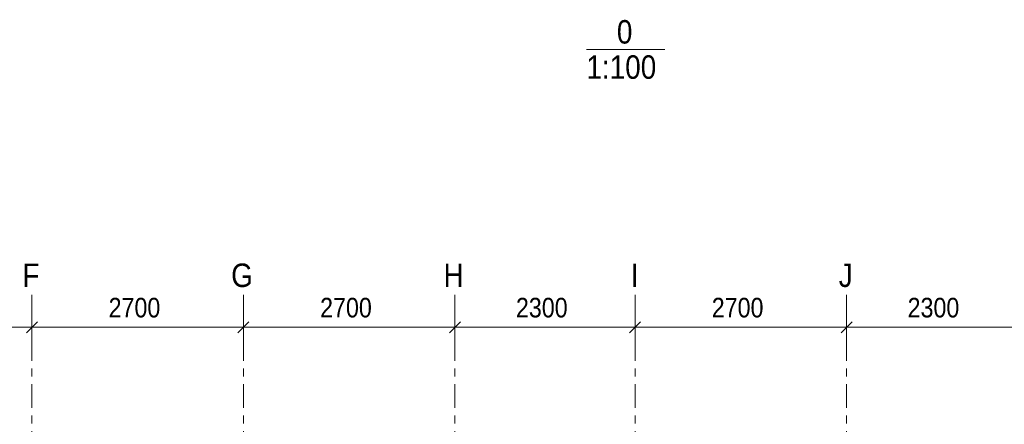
# Model space of a CAD drawing. Header units: millimetres. Extents: x -931 to -90, y -1411 to -817.
# Tile 34 of 63: x -714 to -589, y -1174 to -1123. Entities that reach past the tile are written whole.
import ezdxf

# ---------------------------------------------------------------- set-up
doc = ezdxf.new("R2010")
doc.units = ezdxf.units.MM
doc.linetypes.add('XKITLINE00', pattern=[0])
doc.linetypes.add('XKITLINE03', pattern=[6, 3, -1, 1, -1])
for name, color, linetype, lineweight in [('Offset', 4, 'Continuous', 0), ('Overige objecten', 7, 'Continuous', 0), ('Stramien', 4, 'Continuous', 0)]:
    doc.layers.add(name, color=color, linetype=linetype, lineweight=lineweight)
doc.styles.add('ARIAL', font='arial.ttf')

msp = doc.modelspace()

# ---------------------------------------------------------------- linework, layer by layer
at = {"layer": 'Offset', "linetype": 'XKITLINE00', "lineweight": 0}
for p, q in [((-712.93, -1158.91), (-712.93, -1164.41)), ((-712.93, -1158.91), (-712.93, -1164.41)), ((-685.93, -1158.91), (-685.93, -1164.41)), ((-685.93, -1158.91), (-685.93, -1164.41)), ((-658.93, -1158.91), (-658.93, -1164.41)), ((-658.93, -1158.91), (-658.93, -1164.41)), ((-635.93, -1158.91), (-635.93, -1164.41)), ((-635.93, -1158.91), (-635.93, -1164.41)), ((-608.93, -1158.91), (-608.93, -1164.41)), ((-608.93, -1158.91), (-608.93, -1164.41)), ((-712.23, -1161.21), (-713.64, -1162.62)), ((-712.23, -1161.21), (-713.64, -1162.62)), ((-685.23, -1161.21), (-686.64, -1162.62)), ((-685.23, -1161.21), (-686.64, -1162.62)), ((-658.23, -1161.21), (-659.64, -1162.62)), ((-658.23, -1161.21), (-659.64, -1162.62)), ((-635.23, -1161.21), (-636.64, -1162.62)), ((-635.23, -1161.21), (-636.64, -1162.62)), ((-608.23, -1161.21), (-609.64, -1162.62)), ((-608.23, -1161.21), (-609.64, -1162.62)), ((-739.93, -1161.91), (-712.93, -1161.91)), ((-712.93, -1161.91), (-685.93, -1161.91)), ((-685.93, -1161.91), (-658.93, -1161.91)), ((-658.93, -1161.91), (-635.93, -1161.91)), ((-635.93, -1161.91), (-608.93, -1161.91)), ((-608.93, -1161.91), (-585.93, -1161.91))]:
    msp.add_line(p, q, dxfattribs=at)
at = {"layer": 'Offset'}
for p in [(-712.93, -1161.91), (-712.93, -1161.91), (-685.93, -1161.91), (-685.93, -1161.91), (-658.93, -1161.91), (-658.93, -1161.91), (-635.93, -1161.91), (-635.93, -1161.91), (-608.93, -1161.91), (-608.93, -1161.91)]:
    msp.add_point(p, dxfattribs=at)
at = {"layer": 'Overige objecten', "linetype": 'XKITLINE00', "lineweight": 0}
msp.add_line((-642.14, -1126.44), (-632.13, -1126.44), dxfattribs=at)
at = {"layer": 'Stramien', "linetype": 'XKITLINE03', "lineweight": 0}
for p, q in [((-712.93, -1364.19), (-712.93, -1157.78)), ((-685.93, -1364.19), (-685.93, -1157.78)), ((-658.93, -1364.19), (-658.93, -1157.78)), ((-635.93, -1364.19), (-635.93, -1157.78)), ((-608.93, -1364.19), (-608.93, -1157.78))]:
    msp.add_line(p, q, dxfattribs=at)

# ---------------------------------------------------------------- texts
at = {"layer": 'Offset', "style": 'ARIAL', "width": 0.85}
for s, p in [('2700', (-703.14, -1160.66)), ('2700', (-676.14, -1160.66)), ('2300', (-651.14, -1160.66)), ('2700', (-626.14, -1160.66)), ('2300', (-601.14, -1160.66))]:
    msp.add_text(s, height=2.5, dxfattribs=at).set_placement(p)
at = {"layer": 'Overige objecten', "style": 'ARIAL', "width": 0.85}
for s, p in [('0', (-638.25, -1125.69)), ('1:100', (-642.14, -1130.19))]:
    msp.add_text(s, height=3, dxfattribs=at).set_placement(p)
at = {"layer": 'Stramien', "style": 'ARIAL', "width": 0.85}
for s, p in [('F', (-714.16, -1156.78)), ('G', (-687.49, -1156.78)), ('H', (-660.38, -1156.78)), ('I', (-636.49, -1156.78)), ('J', (-609.93, -1156.78))]:
    msp.add_text(s, height=3, dxfattribs=at).set_placement(p)

doc.saveas('drawing.dxf')
